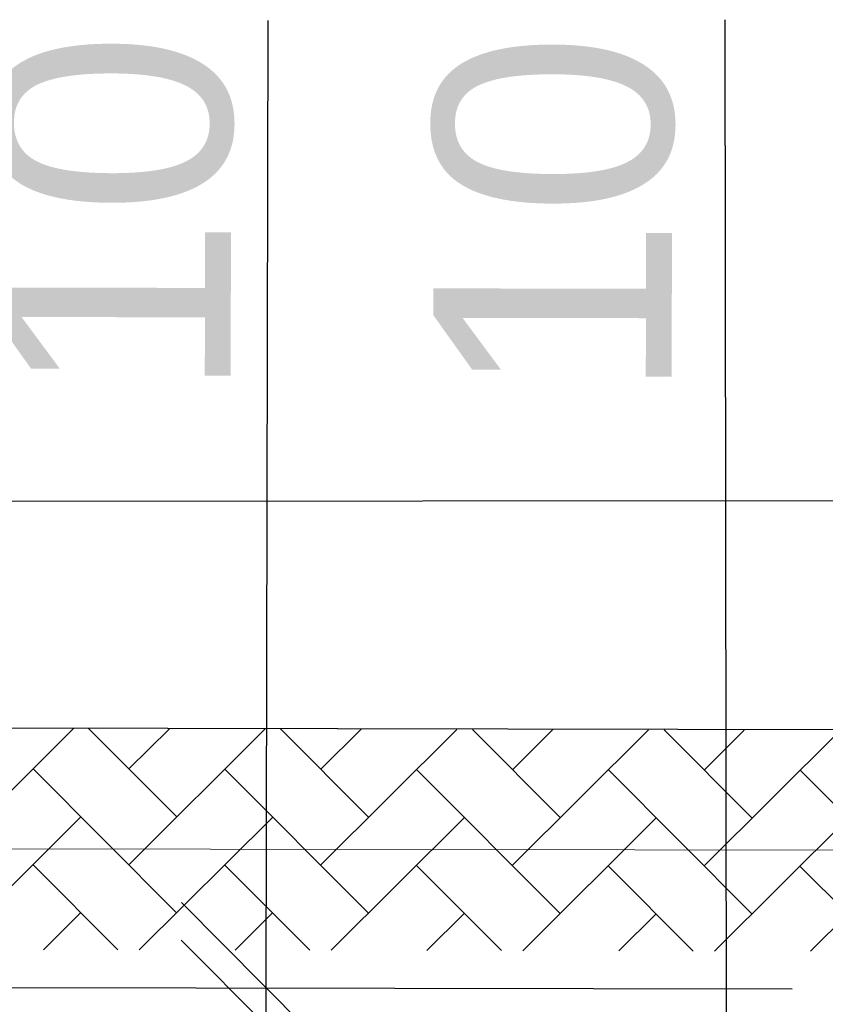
# Model space of a CAD drawing. Extents: x 0 to 361260, y 0 to 4201817.
# Tile 55 of 256: x 360296 to 360308, y 4194988 to 4195003. Entities that reach past the tile are written whole.
import ezdxf

# ---------------------------------------------------------------- set-up
doc = ezdxf.new("R2010")
doc.units = 0
doc.header["$LTSCALE"] = 0.5
doc.header["$MEASUREMENT"] = 0
doc.layers.add("navro'z", color=7, linetype='Continuous')
doc.styles.add('style1', font='arial.ttf', dxfattribs={"height": 2.5})
pattern_1 = [(44.89306, (347892.7238, 4193298.3265), (0.002740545, 1.46831945), [3.11478134, -1.03826045]), (134.89306, (347893.4594, 4193299.0592), (0.002740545, 1.46831945), [3.11478134, -1.03826045])]

# ---------------------------------------------------------------- blocks, each defined once
blk = doc.blocks.new('_Oblique')
at = {"color": 0, "linetype": 'ByBlock', "lineweight": -2}
blk.add_line((-0.5, -0.5), (0.5, 0.5), dxfattribs=at)

msp = doc.modelspace()

# ---------------------------------------------------------------- hatches: boundary and pattern name
at = {"layer": "navro'z", "transparency": 33554687}
h = msp.add_hatch(dxfattribs=at)
h.set_pattern_fill('AR-HBONE', color=0, scale=0.010219, angle=-0.1069, style=0)
h.set_pattern_definition(pattern_1)
h.paths.add_polyline_path([(360323.69, 4194992.198), (360287.354, 4194992.29), (360287.348, 4194988.892), (360323.683, 4194988.824)])
h = msp.add_hatch(dxfattribs=at)
h.set_pattern_fill('AR-HBONE', color=0, scale=0.010219, angle=-0.1069, style=0)
h.set_pattern_definition(pattern_1)
h.paths.add_polyline_path([(360323.69, 4194992.198), (360287.354, 4194992.29), (360287.348, 4194988.892), (360323.683, 4194988.824)])

# ---------------------------------------------------------------- linework, layer by layer
at = {"layer": "navro'z", "color": 0, "lineweight": 25, "transparency": 33554687}
for p, q in [((360299.458, 4194988.292, 119.865), (360299.486, 4195003.113, 119.865)), ((360306.508, 4194984.101, 119.865), (360306.482, 4195003.125, 119.865)), ((360293.367, 4194995.748), (360330.272, 4194995.778)), ((360289.745, 4194988.31, 119.865), (360307.511, 4194988.277, 119.865)), ((360299.457, 4194987.716, 119.865), (360299.458, 4194988.292, 119.865))]:
    msp.add_line(p, q, dxfattribs=at)
at = {"layer": "navro'z", "color": 7, "transparency": 33554687}
for p, q in [((360286.015, 4194992.293, 119.865), (360323.742, 4194992.222, 119.865)), ((360287.354, 4194992.29, 119.865), (360314.521, 4194992.239, 119.865))]:
    msp.add_line(p, q, dxfattribs=at)
at = {"layer": "navro'z", "color": 0, "lineweight": 20, "transparency": 33554687}
msp.add_line((360288.77, 4194990.436), (360325.377, 4194990.368), dxfattribs=at)

# ---------------------------------------------------------------- block references
at = {"layer": "navro'z", "color": 2, "lineweight": 25, "transparency": 33554687, "xscale": 2.60691298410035, "yscale": 2.60691298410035, "zscale": 2.60691298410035}
for p, rotation in [((360299.458, 4194988.292, 119.865), 269.8930604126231), ((360299.457, 4194987.716, 119.865), 89.89306041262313)]:
    msp.add_blockref('_Oblique', p, dxfattribs=dict(at, rotation=rotation))

# ---------------------------------------------------------------- texts
at = {"layer": "navro'z", "color": 1, "lineweight": 25, "transparency": 33554687, "char_height": 3.6497, "attachment_point": 5, "rotation": 89.8931, "style": 'style1'}
for insert in [(360297.118, 4195000.121, -35.959), (360303.871, 4195000.108, -35.959)]:
    msp.add_mtext('10', dxfattribs=dict(at, insert=insert))

doc.saveas('drawing.dxf')
